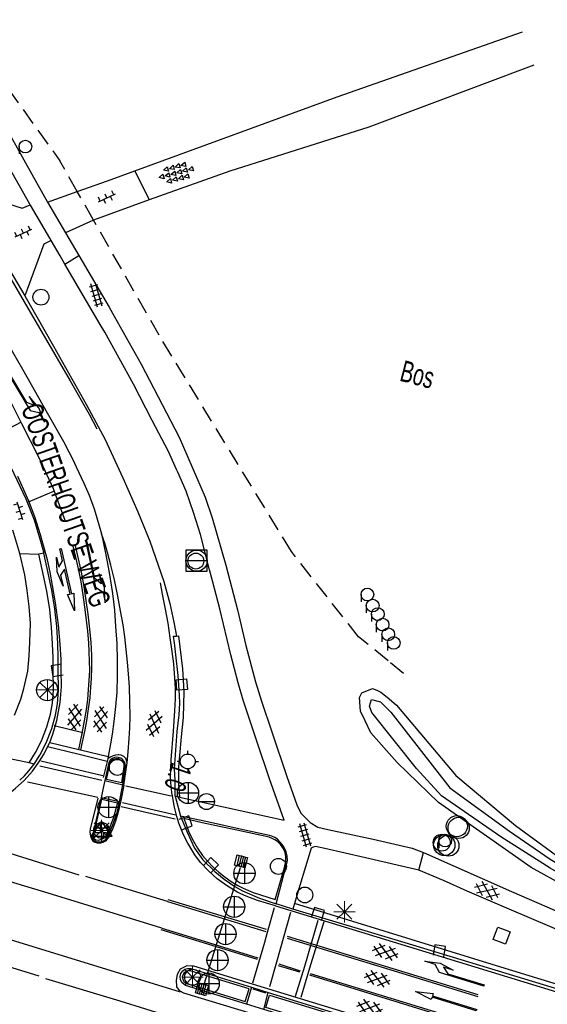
# Model space of a CAD drawing. Header units: metres. Extents: x 814 to 237605, y 2086 to 808797.
# Tile 7 of 57: x 121844 to 121906, y 399128 to 399244. Entities that reach past the tile are written whole.
import ezdxf

# ---------------------------------------------------------------- set-up
doc = ezdxf.new("R2010")
doc.units = ezdxf.units.M
doc.linetypes.add('Houtwal', pattern=[3, 2, -1])
doc.layers.get('0').update_dxf_attribs({"linetype": 'CONTINUOUS'})
for name, color, linetype in [('2403', 7, 'CONTINUOUS'), ('4406', 7, 'CONTINUOUS'), ('4411', 7, 'CONTINUOUS'), ('4413', 7, 'CONTINUOUS'), ('4503', 1, 'CONTINUOUS'), ('4504', 7, 'CONTINUOUS'), ('B-AF-HOUT-GD', 74, 'Houtwal'), ('B-AS-HECT-GD', 9, 'CONTINUOUS'), ('B-BB-BORD-GD', 8, 'CONTINUOUS'), ('B-BW-SIGN-GD', 8, 'CONTINUOUS'), ('B-BW-WEGW-GD', 8, 'CONTINUOUS'), ('B-GR-GEMT2006-GS', 6, 'CONTINUOUS'), ('B-KL-GAS-GD', 8, 'CONTINUOUS'), ('B-KL-WATER-GD', 8, 'CONTINUOUS'), ('B-MK-BLOKDW-GD', 121, 'CONTINUOUS'), ('B-MK-BLOKLG-GD', 121, 'CONTINUOUS'), ('B-MK-DRIEH-GD', 121, 'CONTINUOUS'), ('B-MK-KANAL-GD', 121, 'CONTINUOUS'), ('B-MK-PIJL-GD', 121, 'CONTINUOUS'), ('B-MK-STRP-GD', 121, 'CONTINUOUS'), ('B-MK-STSTRP-GD', 121, 'CONTINUOUS'), ('B-MK-VLAK-GD', 121, 'CONTINUOUS'), ('B-OB-OVER-GD', 8, 'CONTINUOUS'), ('B-OV-PAAL-GD', 63, 'CONTINUOUS'), ('B-TE-OND-GD', 8, 'CONTINUOUS'), ('B-TR-SLOO-GD', 142, 'CONTINUOUS'), ('B-VH-BNDH-GD', 13, 'CONTINUOUS'), ('B-VH-FPAD-GD', 13, 'CONTINUOUS'), ('B-VH-GOOT-GD', 13, 'CONTINUOUS'), ('B-VH-HFDR-GD', 13, 'CONTINUOUS'), ('B-VH-MATE-GD', 13, 'CONTINUOUS'), ('B-VH-ONVH-GD', 13, 'CONTINUOUS'), ('B-VH-OVRG-GD', 13, 'CONTINUOUS'), ('B-VH-UITV-GD', 13, 'CONTINUOUS'), ('B-VR-MAIB-GD', 214, 'CONTINUOUS'), ('B-VR-MAIO-GD', 214, 'CONTINUOUS'), ('B-WT-KOLK-GD', 213, 'CONTINUOUS'), ('L-AR-BLOCKS-GD', 8, 'CONTINUOUS'), ('L-AR-SYMB-GD', 8, 'CONTINUOUS')]:
    doc.layers.add(name, color=color, linetype=linetype)

# ---------------------------------------------------------------- blocks, each defined once
blk = doc.blocks.new('3604')
at = {"flags": 128}
blk.add_lwpolyline([(-0.25, 0.25), (-0.25, -0.25), (0.25, -0.25), (0.25, 0.25)], dxfattribs=at)
blk = doc.blocks.new('1222')
at = {"flags": 128}
blk.add_lwpolyline([(2.45, -0.08), (3.05, -0.67), (4.35, -0.67), (2.55, -0.97), (0.85, -0.67), (2.05, -0.67), (1.45, -0.08), (0, -0.08), (0, 0), (0, 0.08), (5.45, 0.08), (5.45, 0.38), (7.5, 0), (5.45, -0.38), (5.45, -0.08)], close=True, dxfattribs=at)
blk = doc.blocks.new('2701')
at = {"lineweight": 0}
for q in [(0.001, 0.497), (-0.353, 0.351), (0.355, 0.351), (-0.499, -0.003), (-0.352, -0.356), (0.501, -0.003), (0.001, -0.503), (0.355, -0.356)]:
    blk.add_line((0.001, -0.003), q, dxfattribs=at)
blk = doc.blocks.new('OV6', base_point=(119086.285987, 398817.713883))
at = {"layer": '4413'}
for points in [[(119086.317237, 398817.713883, 0), (119086.317237, 398817.745133, 0)], [(119086.442237, 398817.713883, 0), (119086.442237, 398817.745133, 0)], [(119086.567237, 398817.713883, 0), (119086.567237, 398817.745133, 0)], [(119086.285987, 398817.713883, 0), (119086.598487, 398817.713883, 0)], [(119086.379737, 398817.713883, 0), (119086.379737, 398817.682633, 0)], [(119086.504737, 398817.713883, 0), (119086.504737, 398817.682633, 0)]]:
    blk.add_polyline3d(points, dxfattribs=at)
blk = doc.blocks.new('2401')
blk.add_circle((0.001, -0.001), 0.375)
blk = doc.blocks.new('3001')
blk.add_line((-0.3, 0), (-0.3, -0.35))
blk.add_circle((0, 0), 0.3)
blk = doc.blocks.new('1221')
at = {"flags": 128}
blk.add_lwpolyline([(0, 0), (0, -0.07), (5.45, -0.07), (6.2, 0.68), (7.5, 0.68), (5.7, 0.98), (4, 0.68), (5.2, 0.68), (4.45, 0.08), (0, 0.08)], close=True, dxfattribs=at)
blk = doc.blocks.new('2403', base_point=(119086.285987, 398817.713883))
at = {"layer": '2403'}
blk.add_polyline3d([(119086.385987, 398817.413883, 0), (119086.385987, 398817.613883, 0), (119086.485987, 398817.613883, 0), (119086.585987, 398817.513883, 0), (119086.585987, 398817.913883, 0), (119086.485987, 398817.813883, 0), (119086.284296, 398817.813883, 0), (119085.985987, 398817.813883, 0), (119085.985987, 398817.613883, 0), (119086.285987, 398817.613883, 0), (119086.285987, 398817.413883, 0)], close=True, dxfattribs=at)
for centre in [(119086.132378, 398817.907621), (119086.335141, 398817.907621)]:
    blk.add_arc(centre, 0.10664, 298.476383, 241.523617, dxfattribs=at)
blk = doc.blocks.new('2301')
at = {"flags": 128}
blk.add_lwpolyline([(-0.502, -0.271), (0.498, -0.271), (-0.002, 0.429), (-0.502, -0.271)], dxfattribs=at)
blk = doc.blocks.new('2305')
for p, q in [((-0.25, 0.15), (0.25, 0.15)), ((-0.25, 0.05), (0.25, 0.05)), ((-0.25, -0.05), (0.25, -0.05)), ((-0.25, -0.15), (0.25, -0.15))]:
    blk.add_line(p, q)
at = {"flags": 128}
blk.add_lwpolyline([(-0.25, -0.25), (-0.25, -0.15), (-0.25, -0.05), (-0.25, 0.05), (-0.25, 0.15), (-0.25, 0.25), (0.25, 0.25), (0.25, 0.15), (0.25, 0.05), (0.25, -0.05), (0.25, -0.15), (0.25, -0.25)], close=True, dxfattribs=at)
blk = doc.blocks.new('2501')
at = {"flags": 128}
for points in [[(0.001, 0.499), (0.001, -0.001), (0.001, -0.501)], [(-0.499, -0.001), (0.001, -0.001), (0.501, -0.001)]]:
    blk.add_lwpolyline(points, dxfattribs=at)
blk.add_circle((0.001, -0.001), 0.5)
blk = doc.blocks.new('3202')
blk.add_circle((0, 0), 0.4)
blk = doc.blocks.new('3201')
blk.add_circle((0, 0), 0.5)
blk = doc.blocks.new('3203', base_point=(119086.285987, 398817.713883))
blk.add_circle((119086.285987, 398817.713883), 0.5)
blk = doc.blocks.new('GV6', base_point=(119086.285987, 398817.713883))
at = {"layer": '4411'}
for points in [[(119086.285987, 398817.682633, 0), (119086.442237, 398817.807633, 0)], [(119086.285987, 398817.745133, 0), (119086.442237, 398817.620133, 0)], [(119086.348487, 398817.620133, 0), (119086.598487, 398817.807633, 0)], [(119086.348487, 398817.807633, 0), (119086.598487, 398817.620133, 0)], [(119086.504737, 398817.807633, 0), (119086.660987, 398817.682633, 0)], [(119086.504737, 398817.620133, 0), (119086.660987, 398817.745133, 0)]]:
    blk.add_polyline3d(points, dxfattribs=at)
blk = doc.blocks.new('3602')
at = {"flags": 128}
blk.add_lwpolyline([(-0.31, 0.001), (-0.31, 0.311), (0, 0.311), (0.31, 0.311), (0.31, 0.001), (0.31, -0.309), (0, -0.309), (-0.31, -0.309)], close=True, dxfattribs=at)
blk = doc.blocks.new('1219')
at = {"flags": 128}
blk.add_lwpolyline([(0, 0), (0, 0.07), (5.45, 0.07), (5.45, 0.38), (7.5, 0), (5.45, -0.38), (5.45, -0.08), (0, -0.08)], close=True, dxfattribs=at)
blk = doc.blocks.new('1220')
at = {"flags": 128}
blk.add_lwpolyline([(0, 0), (0, 0.07), (5.45, 0.07), (6.2, -0.67), (7.5, -0.67), (5.7, -0.98), (4, -0.67), (5.2, -0.67), (4.45, -0.08), (0, -0.08)], close=True, dxfattribs=at)
blk = doc.blocks.new('OV2-4406', base_point=(119086.285987, 398817.713883))
at = {"layer": '4406'}
for points in [[(119086.285987, 398817.833337, 0), (119086.405441, 398817.833337, 0)], [(119086.285987, 398817.77361, 0), (119086.405441, 398817.77361, 0)], [(119086.315987, 398817.563883, 0), (119086.31585, 398817.8632, 0)], [(119086.375577, 398817.8632, 0), (119086.375987, 398817.563883, 0)], [(119086.285987, 398817.713883, 0), (119086.405441, 398817.713883, 0)], [(119086.285987, 398817.654156, 0), (119086.405441, 398817.654156, 0)], [(119086.285987, 398817.594429, 0), (119086.405441, 398817.594429, 0)]]:
    blk.add_polyline3d(points, dxfattribs=at)
blk = doc.blocks.new('2503')
at = {"flags": 128}
blk.add_lwpolyline([(-0.374, -0.002), (0.001, -0.002), (0.376, -0.002)], dxfattribs=at)
blk.add_circle((0.001, -0.002), 0.375)
blk = doc.blocks.new('3605')
at = {"flags": 128}
blk.add_lwpolyline([(-0.25, -0.25), (-0.25, 0.25), (0.25, 0.25), (0.25, -0.25)], close=True, dxfattribs=at)
blk = doc.blocks.new('3302')
blk.add_line((-0.5, 0), (0.5, 0))
at = {"flags": 128}
blk.add_lwpolyline([(-0.5, -0.5), (0.5, -0.5), (0.5, 0.5), (-0.5, 0.5)], close=True, dxfattribs=at)
blk.add_circle((0, 0), 0.5)
blk = doc.blocks.new('2201')
at = {"flags": 128}
for points in [[(0, 0.35), (0, 0.35), (0, 0.5)], [(-0.35, 0), (-0.35, 0), (-0.5, 0)], [(0.35, 0.002), (0.35, 0), (0.5, 0)], [(0, -0.35), (0, -0.35), (0, -0.5)]]:
    blk.add_lwpolyline(points, dxfattribs=at)
at = {"linetype": 'Continuous'}
blk.add_circle((0, 0), 0.35, dxfattribs=at)
blk = doc.blocks.new('4408')
at = {"flags": 128}
for points in [[(-2.16, 0.02), (-1.62, 0.28), (-1.62, -0.26)], [(-1.44, 0.73), (-0.9, 0.99), (-0.9, 0.46)], [(-1.43, 0.02), (-0.9, 0.27), (-0.91, -0.26)], [(-0.72, 0.72), (-0.19, 0.99), (-0.19, 0.46)], [(-0.72, 0.02), (-0.18, 0.28), (-0.18, -0.25)], [(-0.01, 0.72), (0.53, 0.99), (0.53, 0.47)], [(-0.01, 0.01), (0.53, 0.28), (0.53, -0.26)], [(0.7, 0.72), (1.24, 0.99), (1.24, 0.46)], [(0.7, 0.01), (1.23, 0.28), (1.24, -0.25)], [(1.42, 0.01), (1.95, 0.27), (1.96, -0.26)], [(-1.44, -0.71), (-0.9, -0.43), (-0.91, -0.98)], [(-0.72, -0.7), (-0.19, -0.43), (-0.18, -0.97)], [(-0.01, -0.7), (0.53, -0.43), (0.53, -0.97)], [(0.7, -0.7), (1.24, -0.43), (1.24, -0.96)]]:
    blk.add_lwpolyline(points, close=True, dxfattribs=at)

msp = doc.modelspace()

# ---------------------------------------------------------------- linework, layer by layer
at = {"layer": 'B-AF-HOUT-GD'}
for points in [[(121816.293, 399283.085), (121835.894, 399245.372), (121848.956, 399227.118)], [(121852.920774, 399220.149938), (121851.007226, 399223.512986), (121848.956, 399227.118)], [(121876.224, 399181.084), (121860.6505, 399206.565), (121852.920774, 399220.149938)], [(121887.612859, 399168.198493), (121884.139, 399171.032), (121876.224, 399181.084)], [(121889.45, 399166.7), (121887.612859, 399168.198493)]]:
    msp.add_lwpolyline(points, dxfattribs=at)
at = {"layer": 'B-BW-SIGN-GD'}
msp.add_lwpolyline([(121866.002616, 399130.164039), (121868.346432, 399137.758814), (121870.218527, 399143.825051)], dxfattribs=at)
at = {"layer": 'B-GR-GEMT2006-GS', "color": 0}
msp.add_circle((121847.468191, 399164.730327), 1.249997, dxfattribs=at)
at = {"layer": 'B-MK-BLOKDW-GD'}
for points in [[(121846.588052, 399155.814261), (121853.912161, 399154.104015)], [(121853.449143, 399152.079453), (121845.130995, 399153.896537)], [(121856.730681, 399153.43883), (121862.08688, 399152.279391)], [(121862.629769, 399149.979071), (121856.328101, 399151.446635)]]:
    msp.add_lwpolyline(points, dxfattribs=at)
at = {"layer": 'B-MK-BLOKLG-GD'}
msp.add_lwpolyline([(121849.584721, 399184.72996), (121848.197672, 399188.477126), (121846.460717, 399192.186499), (121844.485898, 399196.137442), (121840.70787, 399203.598328), (121837.489757, 399209.950528), (121836.074767, 399212.776338), (121834.906747, 399215.108937)], dxfattribs=at)
at = {"layer": 'B-MK-DRIEH-GD'}
for points in [[(121854.031224, 399154.634918), (121846.721015, 399156.339384)], [(121856.181044, 399151.018765), (121862.523739, 399149.542686)], [(121851.248575, 399142.903773), (121843.085333, 399145.457378), (121834.85795, 399147.996212), (121833.506867, 399148.413134)], [(121847.270739, 399130.726185), (121856.039327, 399128.102836), (121862.083238, 399126.198095)], [(121871.702683, 399129.518446), (121873.195034, 399129.031923)]]:
    msp.add_lwpolyline(points, dxfattribs=at)
at = {"layer": 'B-MK-KANAL-GD'}
for points in [[(121871.700448, 399130.232212), (121873.084766, 399135.031503), (121873.419005, 399136.19659), (121874.251154, 399139.097285)], [(121876.12572, 399138.516512), (121874.48324, 399132.638749), (121873.664421, 399129.749414)]]:
    msp.add_lwpolyline(points, dxfattribs=at)
at = {"layer": 'B-MK-STRP-GD'}
for points in [[(121767.526802, 399350.012791), (121774.066359, 399337.267254), (121782.388848, 399321.046797), (121790.011285, 399306.552201), (121797.658068, 399292.347905), (121806.878161, 399275.62843), (121813.970366, 399262.831602), (121817.486002, 399256.577222), (121820.91308, 399250.573568), (121824.098969, 399245.08497), (121826.506382, 399241.049885), (121828.37126, 399237.899204), (121830.671026, 399234.036368), (121833.442609, 399229.501856), (121836.259326, 399224.817039), (121840.0326, 399218.543534), (121841.61444, 399215.844523), (121844.734452, 399210.521012), (121850.184789, 399201.207749), (121852.402504, 399197.261187), (121853.29935, 399195.544612)], [(121839.678367, 399211.075623), (121842.200768, 399206.644293), (121844.541381, 399202.561663), (121847.460909, 399197.405191), (121849.367314, 399194.057652), (121850.020185, 399192.839826), (121850.49285, 399191.93175), (121850.892718, 399191.061193), (121851.785772, 399189.129623), (121852.412959, 399187.718939), (121852.983757, 399186.113612), (121853.330774, 399185.029662), (121853.864528, 399183.148712)], [(121847.496861, 399180.085528), (121846.669571, 399183.04607), (121845.99251, 399185.154084), (121845.319109, 399187.026054), (121844.714239, 399188.342653), (121844.025096, 399189.905598)], [(121851.187939, 399157.732131), (121851.531918, 399159.421504), (121851.8732, 399161.119476), (121852.087675, 399162.449696), (121852.235116, 399163.622265), (121852.344007, 399164.820718), (121852.427057, 399165.856234), (121852.489255, 399167.045903), (121852.460538, 399168.141331), (121852.419582, 399169.246952), (121852.355194, 399170.299546), (121852.241555, 399171.668806), (121852.102354, 399172.979869), (121851.906692, 399174.492046), (121851.703503, 399175.950387), (121851.458745, 399177.514309), (121851.198286, 399178.88148), (121850.856615, 399180.407473), (121850.491725, 399181.85332)], [(121850.722124, 399181.930887), (121850.990428, 399180.73934), (121851.410327, 399178.83939), (121851.728294, 399177.171766), (121852.029304, 399175.285847), (121852.236821, 399173.693331), (121852.449759, 399171.933956), (121852.600369, 399170.382611), (121852.679617, 399168.807792), (121852.694581, 399167.379771), (121852.644238, 399166.109763), (121852.580531, 399165.063279), (121852.470637, 399163.813847), (121852.300596, 399162.541963), (121852.076163, 399161.11019), (121851.906292, 399160.052322), (121851.395383, 399157.682671)], [(121846.390537, 399156.116797), (121847.09462, 399157.214978), (121847.503999, 399158.030475), (121847.761524, 399158.549089), (121848.112546, 399159.526623), (121848.618952, 399161.131175), (121849.010814, 399163.262078), (121849.138723, 399165.170837), (121849.130504, 399167.05701), (121849.097115, 399168.334432), (121848.981925, 399170.151768), (121848.804871, 399172.411596), (121848.450583, 399175.015909), (121848.10894, 399177.061205), (121847.79707, 399178.628852), (121847.496861, 399180.085528)], [(121862.212636, 399152.308176), (121862.202797, 399152.36165), (121862.082012, 399153.373471), (121862.008544, 399154.449232), (121862.080734, 399156.497502), (121862.343023, 399159.90593), (121862.512658, 399162.284211), (121862.563979, 399163.697712), (121862.559963, 399164.97666), (121862.509782, 399166.156368), (121862.368698, 399167.835499), (121862.193473, 399169.302273), (121861.967166, 399170.910228), (121861.711692, 399172.612887), (121861.40703, 399174.266526), (121861.062999, 399176.025552), (121860.799118, 399177.362719)], [(121829.578496, 399149.714611), (121830.681619, 399149.42638), (121831.71439, 399149.299004), (121832.470108, 399149.254795), (121833.365775, 399149.211573), (121834.376431, 399149.191329), (121835.732719, 399149.314451), (121837.097392, 399149.55231), (121838.622685, 399150.000453), (121840.148401, 399150.694118), (121841.437868, 399151.450682), (121842.630981, 399152.21991), (121843.746887, 399153.152862), (121844.750594, 399154.091006), (121845.718744, 399155.18669), (121846.390537, 399156.116797)], [(121856.495976, 399153.534162), (121856.874039, 399156.155393), (121856.718698, 399156.676593), (121856.487788, 399156.902046), (121856.159225, 399157.057522), (121855.904911, 399157.086707), (121855.808131, 399157.097813), (121855.501072, 399157.079982), (121855.219808, 399156.976254), (121854.895063, 399156.83238), (121854.596153, 399156.633173), (121854.519571, 399156.3272), (121854.047548, 399154.441293)], [(121856.495976, 399153.534162), (121856.111334, 399151.524146), (121855.913416, 399150.65762), (121855.694794, 399149.931494), (121855.493665, 399149.274698), (121855.160488, 399148.351252), (121854.871247, 399147.75362), (121854.602231, 399147.302582), (121854.369974, 399146.958859), (121854.323895, 399146.912599), (121854.028441, 399146.765446), (121853.735555, 399146.681221), (121853.391806, 399146.695087), (121853.01062, 399146.797284), (121852.82571, 399146.931491), (121852.714936, 399147.154013), (121852.594563, 399147.510069), (121852.545684, 399148.017396), (121852.566543, 399148.355321), (121853.464217, 399152.008738)], [(121874.363526, 399139.300488), (121872.255193, 399139.942424), (121870.891408, 399140.429073), (121869.906853, 399140.868601), (121868.59109, 399141.694234), (121867.498816, 399142.4745), (121866.494081, 399143.388056), (121865.511536, 399144.420535), (121864.862945, 399145.316757), (121864.020687, 399146.671579), (121863.525094, 399147.674883), (121862.986441, 399149.058073), (121862.73494, 399149.843291), (121862.433825, 399151.106087), (121862.212636, 399152.308176)], [(121860.98614, 399136.674729), (121847.562429, 399140.782607), (121835.128528, 399144.530249)], [(121861.641126, 399139.808884), (121856.097295, 399141.491509), (121852.005406, 399142.751072)], [(121873.298116, 399136.490874), (121861.728113, 399140.014887)], [(121861.641126, 399139.808884), (121873.216367, 399136.269887)], [(121874.363526, 399139.300488), (121882.445303, 399136.822623), (121907.457647, 399129.163799), (121930.238542, 399122.18782), (121952.839506, 399115.217802), (121955.731449, 399114.147153), (121963.955772, 399110.696417), (121984.187451, 399102.025431), (121986.185299, 399101.245187), (121987.779749, 399100.622487), (122010.944349, 399092.820239), (122025.980913, 399087.742794), (122038.04062, 399083.670553), (122041.299057, 399082.600916), (122046.019913, 399081.046241), (122052.569047, 399078.988101), (122054.767802, 399078.29698), (122057.606056, 399077.40485), (122061.196652, 399076.306772), (122082.740379, 399069.770378)], [(121872.231302, 399132.979986), (121865.383927, 399135.089687), (121860.876617, 399136.478406)], [(121860.98614, 399136.674729), (121865.44693, 399135.293102), (121872.295749, 399133.171838)], [(121841.543105, 399135.782894), (121863.141593, 399129.144427)], [(121875.731957, 399135.483381), (121888.347653, 399131.62547), (121898.185399, 399128.594202)], [(121898.234201, 399128.786799), (121882.95306, 399133.48588), (121875.786346, 399135.698703)], [(121846.504447, 399130.996641), (121840.755206, 399132.755351)], [(121925.426957, 399113.677394), (121900.435228, 399121.269945), (121893.76348, 399123.296839), (121870.229703, 399130.500433), (121864.750174, 399132.167128), (121864.483513, 399132.182565), (121863.926512, 399132.214811), (121863.13228, 399131.815833), (121862.763104, 399131.214198), (121862.645012, 399130.535823), (121862.696794, 399129.758727), (121862.995562, 399129.302752), (121863.505411, 399129.044402), (121876.258713, 399125.192639), (121920.511713, 399111.692625)], [(121877.231014, 399131.467518), (121874.727246, 399132.237536)], [(121874.766734, 399132.439074), (121877.281678, 399131.646705)], [(121897.387815, 399125.269753), (121878.391442, 399131.139693)], [(121878.431302, 399131.325212), (121897.45636, 399125.508916)]]:
    msp.add_lwpolyline(points, dxfattribs=at)
at = {"layer": 'B-MK-STSTRP-GD'}
for points in [[(121847.761524, 399158.549089), (121851.187939, 399157.732131), (121851.395383, 399157.682671), (121854.649118, 399156.906885)], [(121847.761524, 399158.549089), (121851.187939, 399157.732131), (121851.395383, 399157.682671), (121854.649118, 399156.906885)], [(121854.519571, 399156.3272), (121851.07229, 399157.164148), (121847.503999, 399158.030475)], [(121876.709846, 399128.657904), (121877.802101, 399132.201773), (121879.392055, 399137.59115)], [(121880.050313, 399137.426865), (121878.378031, 399131.939512), (121877.352458, 399128.491756)]]:
    msp.add_lwpolyline(points, dxfattribs=at)
at = {"layer": 'B-MK-VLAK-GD'}
msp.add_lwpolyline([(121856.874039, 399156.155393), (121857.002357, 399157.438913), (121857.124601, 399159.033653), (121857.185576, 399160.264163), (121857.220075, 399161.612208), (121857.213363, 399163.358749), (121857.142413, 399165.118815), (121857.049566, 399166.650273), (121856.937016, 399168.029728), (121856.78314, 399169.503554), (121856.611995, 399171.007306), (121856.412398, 399172.422122), (121856.118418, 399174.063695), (121855.799059, 399175.810785), (121855.384165, 399177.728477), (121854.944645, 399179.464603), (121854.556775, 399180.940097), (121854.235883, 399182.053371), (121853.864528, 399183.148712), (121854.376395, 399180.68616), (121854.784138, 399178.594553), (121855.14875, 399176.125833), (121855.385161, 399174.15914), (121855.529144, 399172.222785), (121855.661567, 399170.227217), (121855.709575, 399168.238837), (121855.709045, 399166.443388), (121855.650285, 399164.484898), (121855.524362, 399162.784411), (121855.333991, 399161.017502), (121855.131545, 399159.534142), (121854.93537, 399158.386176), (121854.649118, 399156.906885), (121854.596153, 399156.633173)], dxfattribs=at)
at = {"layer": 'B-TR-SLOO-GD'}
msp.add_lwpolyline([(121916.837183, 399136.983183), (121904.485238, 399143.819836), (121893.544805, 399151.469347), (121888.706771, 399156.211269), (121885.601741, 399159.703356), (121884.917027, 399161.119016), (121884.361964, 399162.266356), (121884.247226, 399163.849604), (121884.532955, 399164.422554), (121885.786888, 399164.911684), (121886.281234, 399164.709774), (121886.775208, 399164.50749), (121887.307913, 399164.062669), (121887.730372, 399163.709906), (121888.620344, 399162.967083), (121895.610479, 399154.653352), (121902.635631, 399148.752493), (121907.892761, 399144.915071)], dxfattribs=at)
msp.add_lwpolyline([(121915.816826, 399139.356193), (121917.977867, 399138.312367), (121918.486741, 399137.871665), (121918.310162, 399137.371731), (121918.1876, 399137.350124), (121917.912674, 399137.401906), (121914.533836, 399139.241081), (121906.716314, 399143.754271), (121900.911939, 399147.412506), (121893.919942, 399152.263206), (121890.973982, 399155.504209), (121885.720624, 399162.108402), (121885.412124, 399162.844521), (121885.675502, 399163.608205), (121886.742713, 399163.366795), (121887.956125, 399162.132245), (121894.885537, 399153.202724), (121901.913297, 399148.107645), (121906.708118, 399144.780588)], close=True, dxfattribs=at)
at = {"layer": 'B-VH-BNDH-GD'}
for points in [[(121854.443614, 399154.200421), (121854.887147, 399156.153952), (121855.0077, 399156.387047), (121855.229665, 399156.577583), (121855.566151, 399156.659436), (121855.851151, 399156.649224), (121856.118421, 399156.504115), (121856.263832, 399156.401168), (121856.40999, 399156.214441), (121856.476334, 399156.032684), (121856.503985, 399155.735842), (121856.228651, 399153.781577)], [(121853.882504, 399151.873377), (121855.755207, 399151.458869), (121855.253233, 399149.599148), (121854.732901, 399148.304051), (121854.335114, 399147.430854), (121854.186214, 399147.259925), (121853.881464, 399147.108504), (121853.457509, 399147.005416), (121853.213764, 399147.037665), (121853.026824, 399147.154805), (121852.946543, 399147.275761), (121852.914462, 399147.516284)], [(121863.547784, 399149.603842), (121863.827709, 399148.890976), (121864.156601, 399147.994066), (121864.697808, 399146.906531), (121865.175676, 399146.082314), (121865.775904, 399145.234571), (121866.345622, 399144.565865), (121867.018189, 399143.862398), (121867.67963, 399143.255713), (121868.422956, 399142.665621), (121869.129494, 399142.182987), (121869.921037, 399141.710457), (121870.549262, 399141.363457), (121871.710958, 399140.885421), (121874.318799, 399140.038563), (121875.434105, 399143.799497), (121875.578386, 399144.553148), (121875.592518, 399145.065306), (121875.496165, 399145.577654), (121875.203688, 399146.148582), (121874.946345, 399146.509478), (121874.600855, 399146.894288), (121874.296949, 399147.070539), (121874.057967, 399147.207683), (121873.612816, 399147.375429), (121869.802512, 399148.21064), (121865.736477, 399149.098634)], [(121871.238085, 399129.494933), (121864.287086, 399131.621929), (121863.914866, 399131.599623), (121863.604144, 399131.392862), (121863.462781, 399131.196803), (121863.377036, 399130.908325), (121863.499069, 399130.517542), (121863.569644, 399130.363623), (121863.86416, 399130.143142), (121870.786686, 399128.013531)], [(121873.238558, 399127.318405), (121873.658245, 399128.783498), (121912.867886, 399116.792855), (121933.980596, 399110.333574), (121949.211073, 399105.615494), (121951.569927, 399105.046269), (121956.968245, 399103.862744), (121980.307465, 399098.474521), (121982.296874, 399097.87628), (121992.390168, 399094.388959), (122001.515278, 399091.305421), (122001.93426, 399091.077585), (122002.108493, 399090.729171), (122002.113069, 399090.459435), (122002.004936, 399090.143158), (122001.694132, 399089.982041), (122001.334255, 399089.895966), (121991.925954, 399092.442878), (121985.270021, 399094.314825), (121955.612612, 399102.485505), (121948.098621, 399104.50819), (121925.983269, 399111.203458), (121889.799771, 399122.274619)]]:
    msp.add_lwpolyline(points, close=True, dxfattribs=at)
at = {"layer": 'B-VH-FPAD-GD'}
for points in [[(121814.197984, 399282.937822), (121825.920355, 399261.037585), (121844.914865, 399226.915416), (121847.512883, 399222.27594), (121849.640765, 399218.637195), (121851.18987, 399215.988177), (121854.755391, 399209.891024), (121855.354306, 399208.819544), (121858.527624, 399203.142372), (121863.027599, 399194.572818), (121864.559439, 399191.02895), (121866.091278, 399187.485081), (121866.91196, 399185.03533)], [(121875.398544, 399149.399884), (121873.636073, 399154.277807), (121872.172948, 399158.70432), (121870.540479, 399163.540815), (121869.966044, 399165.606752), (121869.1117, 399168.886656), (121867.818587, 399174.321412), (121866.935253, 399177.598695), (121866.581426, 399178.911436), (121865.528335, 399183.064788), (121864.707283, 399185.682801), (121863.844974, 399188.184311), (121862.860408, 399190.417724), (121862.705683, 399190.760976), (121861.749828, 399192.881505), (121859.849794, 399196.509868), (121857.643114, 399200.814979), (121854.250771, 399206.915071), (121853.702043, 399207.856755), (121849.558184, 399214.968119), (121849.004295, 399215.91866), (121847.938206, 399217.743535), (121847.777381, 399218.018827), (121845.494521, 399221.926507), (121845.476566, 399221.958182), (121845.43289, 399222.035232), (121835.11996, 399240.228486)], [(121866.91196, 399185.03533), (121868.51905, 399179.456708), (121869.87282, 399174.188402), (121870.871547, 399169.997667), (121872.009651, 399165.701191), (121872.719621, 399163.419436), (121873.937992, 399159.818815), (121875.690234, 399154.558358), (121876.866049, 399151.206672), (121877.330852, 399150.210571), (121878.434655, 399149.129492), (121879.352939, 399148.579639)], [(121843.606459, 399161.768217), (121844.343981, 399163.660784), (121844.728928, 399164.937859), (121845.168226, 399166.979304), (121845.350607, 399168.770401), (121845.42358, 399170.374051), (121845.497106, 399172.631562), (121845.338279, 399174.572336), (121845.10452, 399176.491571), (121844.826445, 399178.339966), (121844.232222, 399180.818481), (121843.434317, 399183.590579)], [(121845.341046, 399156.15629), (121840.694295, 399157.087171), (121840.547486, 399157.154401)], [(121854.243045, 399154.059705), (121856.381112, 399153.560957)], [(121855.980672, 399151.560667), (121853.812098, 399152.045823)], [(121863.032055, 399152.102603), (121875.398544, 399149.399884)], [(121874.4391, 399139.548838), (121875.761216, 399144.622981), (121875.741457, 399145.150822), (121875.616584, 399145.649721), (121875.29802, 399146.312933), (121874.863487, 399146.840112), (121874.588562, 399147.152045), (121874.28995, 399147.354033), (121873.945237, 399147.49361), (121873.634846, 399147.574942), (121870.547432, 399148.257177), (121866.362628, 399149.206297), (121863.185267, 399149.887105)], [(121879.352939, 399148.579639), (121880.529013, 399148.30732), (121885.854316, 399147.162539), (121890.453559, 399146.110889), (121891.793174, 399145.592701), (121902.176303, 399140.992713), (121916.438577, 399134.79234), (121933.431861, 399127.827909), (121940.537797, 399125.112772), (121944.107, 399123.749), (121948.345178, 399122.130159), (121949.860019, 399121.55154), (121970.111814, 399114.325222), (121989.155871, 399107.623052), (122018.721637, 399097.733897), (122028.130033, 399094.889212), (122038.103649, 399091.873629), (122042.075855, 399090.672609), (122052.610673, 399087.477783), (122064.004031, 399084.022593), (122078.62058, 399079.642397)], [(122078.075943, 399077.704501), (122068.629432, 399080.569035), (122052.713421, 399085.395363), (122027.541745, 399092.932991), (122026.760069, 399093.167063), (122003.410694, 399100.596782), (121979.490605, 399108.778638), (121956.10286, 399117.236537), (121938.259465, 399123.818752), (121920.227569, 399131.057364), (121912.02001, 399134.590802), (121901.892063, 399138.901335), (121896.927369, 399141.006496), (121894.159851, 399142.265272), (121891.241831, 399143.489775), (121884.977382, 399144.950461), (121880.177346, 399146.05352), (121879.074287, 399146.279272), (121878.787068, 399146.226001), (121878.577334, 399146.106419), (121877.232504, 399141.682637), (121876.592127, 399139.57375), (121876.411291, 399138.916103)], [(121871.546306, 399129.696797), (121870.946485, 399127.719038)], [(121872.986402, 399127.093357), (121873.496654, 399129.09456)]]:
    msp.add_lwpolyline(points, dxfattribs=at)
at = {"layer": 'B-VH-GOOT-GD'}
for points in [[(121845.924476, 399156.010055), (121846.608547, 399157.060576), (121847.361992, 399158.50631), (121848.000724, 399160.21556), (121848.457088, 399161.766499), (121848.67906, 399163.106004), (121848.791101, 399164.723156), (121848.757938, 399167.116706), (121848.763414, 399168.566841), (121848.706297, 399170.219259), (121848.583194, 399172.212171), (121848.373866, 399174.296042), (121848.007538, 399176.513524), (121847.472373, 399179.06198), (121847.056135, 399180.867711)], [(121862.551763, 399152.235322), (121862.524412, 399154.097504), (121862.478315, 399155.454737), (121862.562023, 399157.095263), (121862.771874, 399159.859201), (121863.01321, 399161.811636), (121863.071926, 399163.204196), (121863.055997, 399164.125088), (121862.986923, 399165.301051), (121862.904694, 399166.450151), (121862.62537, 399168.888486), (121862.443106, 399170.319334), (121862.346844, 399171.086856), (121862.68518, 399171.105137)], [(121917.824385, 399126.363125), (121917.965201, 399126.832884), (121900.904116, 399132.066917), (121876.592127, 399139.57375)]]:
    msp.add_lwpolyline(points, dxfattribs=at)
at = {"layer": 'B-VH-HFDR-GD'}
for points in [[(121796.88507, 399278.617603), (121806.603235, 399260.617745), (121815.45527, 399244.779673), (121818.99101, 399238.056502), (121820.991424, 399234.326136), (121823.915404, 399228.583601), (121826.633986, 399223.147347), (121827.574929, 399221.265774), (121832.188033, 399212.316094), (121832.239154, 399212.003205), (121832.111959, 399211.819894), (121832.653801, 399210.881613), (121835.388227, 399206.146544), (121837.287119, 399202.821019), (121839.094476, 399199.365985), (121842.785047, 399191.835886), (121843.883892, 399189.5423), (121844.945213, 399187.291715), (121845.916385, 399184.815284), (121846.687975, 399182.28903), (121847.056135, 399180.867711), (121846.491473, 399180.76953)], [(121805.800062, 399278.989387), (121816.45849, 399259.926704), (121822.344849, 399249.559516), (121826.539951, 399241.745229), (121829.605783, 399236.534058), (121833.280133, 399230.329446), (121835.619718, 399226.535349), (121837.225955, 399223.884671), (121841.004349, 399217.649409), (121841.966935, 399216.039755), (121843.527251, 399213.430566), (121844.839503, 399211.236195), (121846.071111, 399209.029767), (121848.2058, 399205.287576), (121852.077496, 399198.350472), (121854.287983, 399194.285042), (121856.387978, 399189.764445), (121858.161131, 399185.752495), (121859.538088, 399182.276856), (121861.207588, 399177.549406), (121861.921718, 399174.923447), (121862.378572, 399172.75693), (121862.68518, 399171.105137)], [(121845.341046, 399156.15629), (121846.089896, 399157.363636), (121846.812865, 399158.750893), (121847.431179, 399160.405502), (121847.871149, 399161.900728), (121848.082468, 399163.175942), (121848.190826, 399164.739947), (121848.157922, 399167.113682), (121848.163374, 399168.557607), (121848.106936, 399170.190394), (121847.985046, 399172.163673), (121847.778779, 399174.21708), (121847.417677, 399176.40292), (121846.886386, 399178.932929), (121846.491473, 399180.76953)], [(121862.68518, 399171.105137), (121862.928244, 399171.11827), (121863.395192, 399167.232261), (121863.541538, 399164.585494), (121863.467083, 399161.514539), (121863.23412, 399159.238755), (121863.06441, 399157.036066), (121862.93464, 399155.649613), (121862.93186, 399153.636923), (121863.032055, 399152.102603), (121862.551763, 399152.235322), (121862.863999, 399151.053558), (121863.185267, 399149.887105), (121863.942958, 399147.968574), (121864.832335, 399146.113834), (121865.81748, 399144.701195), (121867.216579, 399143.344668), (121868.295251, 399142.448871), (121869.56287, 399141.568579), (121870.46581, 399141.05878), (121872.474352, 399140.204257), (121874.4391, 399139.548838)], [(121844.222576, 399154.102276), (121844.808564, 399154.638085), (121845.308271, 399155.219829), (121845.924476, 399156.010055), (121845.341046, 399156.15629)], [(121856.381112, 399153.560957), (121856.686372, 399155.862449), (121856.619955, 399156.211378), (121856.386172, 399156.512047), (121856.125305, 399156.714081), (121855.873701, 399156.779423), (121855.636293, 399156.814661), (121855.412226, 399156.782594), (121855.11649, 399156.655399), (121854.929875, 399156.517902), (121854.783396, 399156.263148), (121854.741181, 399156.189729), (121854.243045, 399154.059705)], [(121854.243045, 399154.059705), (121854.034967, 399153.030152), (121853.812098, 399152.045823), (121852.767854, 399147.4338), (121852.822071, 399147.201779), (121852.961298, 399146.99758), (121853.246311, 399146.874396), (121853.536258, 399146.857801), (121853.843908, 399146.855687), (121854.046966, 399146.945311), (121854.26271, 399147.047051), (121854.429708, 399147.187133), (121854.678525, 399147.64792), (121855.229872, 399148.962808), (121855.674716, 399150.178407), (121855.861563, 399150.965689), (121855.980672, 399151.560667), (121856.381112, 399153.560957)], [(121981.731465, 399098.337086), (122002.141115, 399091.288027), (122002.417904, 399090.696823), (122002.356994, 399090.333643), (122002.328497, 399090.163734), (122002.027866, 399089.851183), (122001.419899, 399089.658585), (122000.347761, 399089.956608), (121973.831144, 399097.109538), (121949.181943, 399103.902172), (121940.124717, 399106.578109), (121920.747001, 399112.461314), (121915.274051, 399114.122939), (121872.986402, 399127.093357), (121870.946485, 399127.719038), (121863.769928, 399129.920224), (121863.380096, 399130.224428), (121863.186804, 399130.587924), (121863.113239, 399130.958207), (121863.214354, 399131.314237), (121863.430521, 399131.645487), (121863.668678, 399131.82895), (121863.991374, 399131.916659), (121864.397324, 399131.90429)]]:
    msp.add_lwpolyline(points, dxfattribs=at)
at = {"layer": 'B-VH-MATE-GD'}
for points in [[(121857.778293, 399225.948331), (121859.473672, 399222.526279)], [(121849.558184, 399214.968119), (121851.18987, 399215.988177)], [(121891.241831, 399143.489775), (121891.793174, 399145.592701)]]:
    msp.add_lwpolyline(points, dxfattribs=at)
at = {"layer": 'B-VH-ONVH-GD'}
for points in [[(121857.778293, 399225.948331), (121881.605995, 399234.668863), (121903.436568, 399242.341843)], [(121904.772458, 399238.427308), (121885.334638, 399231.088114), (121868.978751, 399225.914803), (121859.473672, 399222.526279)]]:
    msp.add_lwpolyline(points, dxfattribs=at)
at = {"layer": 'B-VH-OVRG-GD'}
for points in [[(121851.007226, 399223.512986), (121854.555172, 399224.768904), (121857.778293, 399225.948331)], [(121837.225955, 399223.884671), (121844.514028, 399221.571982), (121845.476566, 399221.958182)], [(121847.512883, 399222.27594), (121851.007226, 399223.512986)], [(121859.473672, 399222.526279), (121852.920774, 399220.149938)], [(121852.920774, 399220.149938), (121849.640765, 399218.637195)], [(121847.938206, 399217.743535), (121847.052053, 399217.305708), (121844.839503, 399211.236195)], [(121844.232222, 399180.818481), (121846.491473, 399180.76953)]]:
    msp.add_lwpolyline(points, dxfattribs=at)
at = {"layer": 'B-VH-UITV-GD'}
for points in [[(121986.347002, 399101.659235), (121981.13085, 399103.802022), (121967.771959, 399109.528166), (121955.900204, 399114.717123), (121955.302668, 399114.894819), (121951.856029, 399115.988564), (121926.994559, 399123.578843), (121917.824385, 399126.363125), (121889.643681, 399134.926823), (121876.411291, 399138.916103), (121874.4391, 399139.548838)], [(121864.397324, 399131.90429), (121871.546306, 399129.696797), (121873.496654, 399129.09456), (121888.570052, 399124.44013), (121916.381207, 399115.953174), (121939.522711, 399108.930629), (121950.766382, 399105.517518), (121952.506092, 399105.08613), (121955.716547, 399104.393598), (121975.722369, 399099.844285), (121980.82966, 399098.597931), (121981.012923, 399098.544922), (121981.731465, 399098.337086)]]:
    msp.add_lwpolyline(points, dxfattribs=at)
at = {"layer": 'B-VR-MAIO-GD'}
for points in [[(121841.484, 399194.843), (121844.442, 399196.364)], [(121845.259, 399186.944), (121848.239, 399188.202)], [(121848.301, 399160.57), (121851.672, 399159.738)]]:
    msp.add_lwpolyline(points, dxfattribs=at)

# ---------------------------------------------------------------- block references
at = {"layer": '2403', "xscale": 2.5, "yscale": 2.5, "zscale": 2.5}
msp.add_blockref('2403', (121853.876051, 399148.197797), dxfattribs=at)
at = {"layer": 'B-AS-HECT-GD', "xscale": 2.5, "yscale": 2.5, "zscale": 2.5}
msp.add_blockref('2201', (121864.020172, 399156.316435), dxfattribs=at)
at = {"layer": 'B-BB-BORD-GD', "xscale": 2.5, "yscale": 2.5, "zscale": 2.5}
for p in [(121846.726857, 399211.061506), (121864.97, 399179.949), (121855.720443, 399155.62081), (121853.876051, 399148.197797), (121874.701169, 399143.950593), (121877.806944, 399140.579951), (121864.597437, 399130.882648)]:
    msp.add_blockref('2401', p, dxfattribs=at)
at = {"layer": 'B-BW-SIGN-GD', "xscale": 2.5, "yscale": 2.5, "zscale": 2.5}
for p, rotation in [((121870.303091, 399144.539934), 255.591037), ((121865.684849, 399129.461822), 74.918036)]:
    msp.add_blockref('2305', p, dxfattribs=dict(at, rotation=rotation))
at = {"layer": 'B-BW-WEGW-GD', "xscale": 2.5, "yscale": 2.5, "zscale": 2.5}
msp.add_blockref('2301', (121853.876051, 399148.197797), dxfattribs=at)
at = {"layer": 'B-KL-GAS-GD', "xscale": 2.5, "yscale": 2.5, "zscale": 2.5}
msp.add_blockref('3302', (121865.065, 399179.998), dxfattribs=at)
at = {"layer": 'B-KL-WATER-GD', "xscale": 2.5, "yscale": 2.5, "zscale": 2.5}
for name, p in [('3203', (121895.721, 399148.685)), ('3203', (121895.934, 399148.484)), ('3202', (121893.942, 399146.746)), ('3201', (121894.24, 399146.469)), ('3201', (121894.24, 399146.469)), ('3201', (121894.721, 399146.402))]:
    msp.add_blockref(name, p, dxfattribs=at)
at = {"layer": 'B-MK-PIJL-GD'}
for name, p, rotation in [('1221', (121842.73007, 399202.428648), 300.727564), ('1221', (121852.10049, 399182.213429), 281.880579), ('1222', (121849.030552, 399181.391615), 282.729879), ('1220', (121898.901773, 399129.899171), 162.779623), ('1219', (121898.03229, 399126.99866), 162.932592)]:
    msp.add_blockref(name, p, dxfattribs=dict(at, rotation=rotation))
at = {"layer": 'B-OB-OVER-GD', "xscale": 2.5, "yscale": 2.5, "zscale": 2.5}
for p in [(121844.903, 399228.816), (121885.191959, 399176.002991), (121885.807005, 399174.699885), (121886.410874, 399173.686978), (121886.97004, 399172.452044), (121887.64618, 399171.30689), (121888.28693, 399170.295101), (121894.34388, 399146.990058)]:
    msp.add_blockref('3001', p, dxfattribs=at)
at = {"layer": 'B-OV-PAAL-GD', "xscale": 2.5, "yscale": 2.5, "zscale": 2.5}
for p in [(121847.481963, 399164.753732), (121853.876051, 399148.197797), (121882.47585, 399138.607782), (121864.597437, 399130.882648)]:
    msp.add_blockref('2701', p, dxfattribs=at)
at = {"layer": 'B-VR-MAIB-GD', "xscale": 2.5, "yscale": 2.5, "zscale": 2.5}
for name, p in [('2501', (121864.050937, 399152.60407)), ('2501', (121854.69189, 399150.932905)), ('2503', (121866.228369, 399151.597124)), ('2501', (121870.693874, 399143.14295)), ('2501', (121869.492841, 399139.190045)), ('2501', (121868.463916, 399135.968041)), ('2501', (121867.522907, 399132.899147)), ('2501', (121866.486159, 399130.136844))]:
    msp.add_blockref(name, p, dxfattribs=at)
at = {"layer": 'B-WT-KOLK-GD', "xscale": 2.5, "yscale": 2.5, "zscale": 2.5}
for name, p, rotation in [('3604', (121848.647979, 399167.061177), 278.869456), ('3605', (121863.314074, 399165.376973), 94.42326699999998), ('3604', (121863.761109, 399149.090004), 109.79165), ('3604', (121866.761085, 399144.10184), 137.264071), ('3604', (121879.346979, 399138.335836), 162.705816), ('3602', (121901.014012, 399135.791835), 159.553847), ('3604', (121893.659172, 399133.985814), 170.849887)]:
    msp.add_blockref(name, p, dxfattribs=dict(at, rotation=rotation))
at = {"layer": 'L-AR-BLOCKS-GD', "rotation": 15.341255}
msp.add_blockref('4408', (121862.739635, 399225.705814), dxfattribs=at)
at = {"layer": 'L-AR-SYMB-GD'}
for name, p, xscale, yscale, zscale, rotation in [('OV6', (121853.513208, 399222.301644), 6.999999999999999, 16, 6.999999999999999, 25.056861), ('OV6', (121843.678442, 399218.158004), 7, 16, 7, 25.065905), ('OV2-4406', (121852.754987, 399211.190058), 8.5, 9.5, 8.5, 15.945396), ('OV6', (121844.604921, 399184.805852), 6.999999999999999, 16, 6.999999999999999, 108.20314), ('GV6', (121850.810137, 399163.040098), 8, 8, 8, 265.635807), ('GV6', (121853.883874, 399162.772995), 8, 8, 8, 264.665586), ('GV6', (121860.378173, 399162.265983), 8, 8, 8, 258.048526), ('OV2-4406', (121877.359921, 399147.517749), 8.5, 9.5, 8.5, 15.945396), ('GV6', (121897.888121, 399141.716164), 8, 8, 8, 335.847737), ('GV6', (121885.87406, 399134.287935), 8, 8, 8, 343.260128), ('GV6', (121884.915915, 399131.103185), 8, 8, 8, 344.0137099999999), ('GV6', (121884.021845, 399127.691936), 8, 8, 8, 344.057831)]:
    msp.add_blockref(name, p, dxfattribs=dict(at, xscale=xscale, yscale=yscale, zscale=zscale, rotation=rotation))

# ---------------------------------------------------------------- texts
at = {"layer": '4503', "width": 0.68}
msp.add_text('OOSTERHOUTSE WEG', height=2.5, rotation=289.314464, dxfattribs=at).set_placement((121844.361814, 399197.982114))
at = {"layer": '4504', "width": 0.68}
msp.add_text('1.0', height=2.5, rotation=251.370687, dxfattribs=at).set_placement((121862.200958, 399156.32787))
at = {"layer": 'B-TE-OND-GD', "width": 0.68}
msp.add_text('Bos', height=2.5, rotation=345.465531, dxfattribs=at).set_placement((121888.871428, 399201.231402))

doc.saveas('drawing.dxf')
